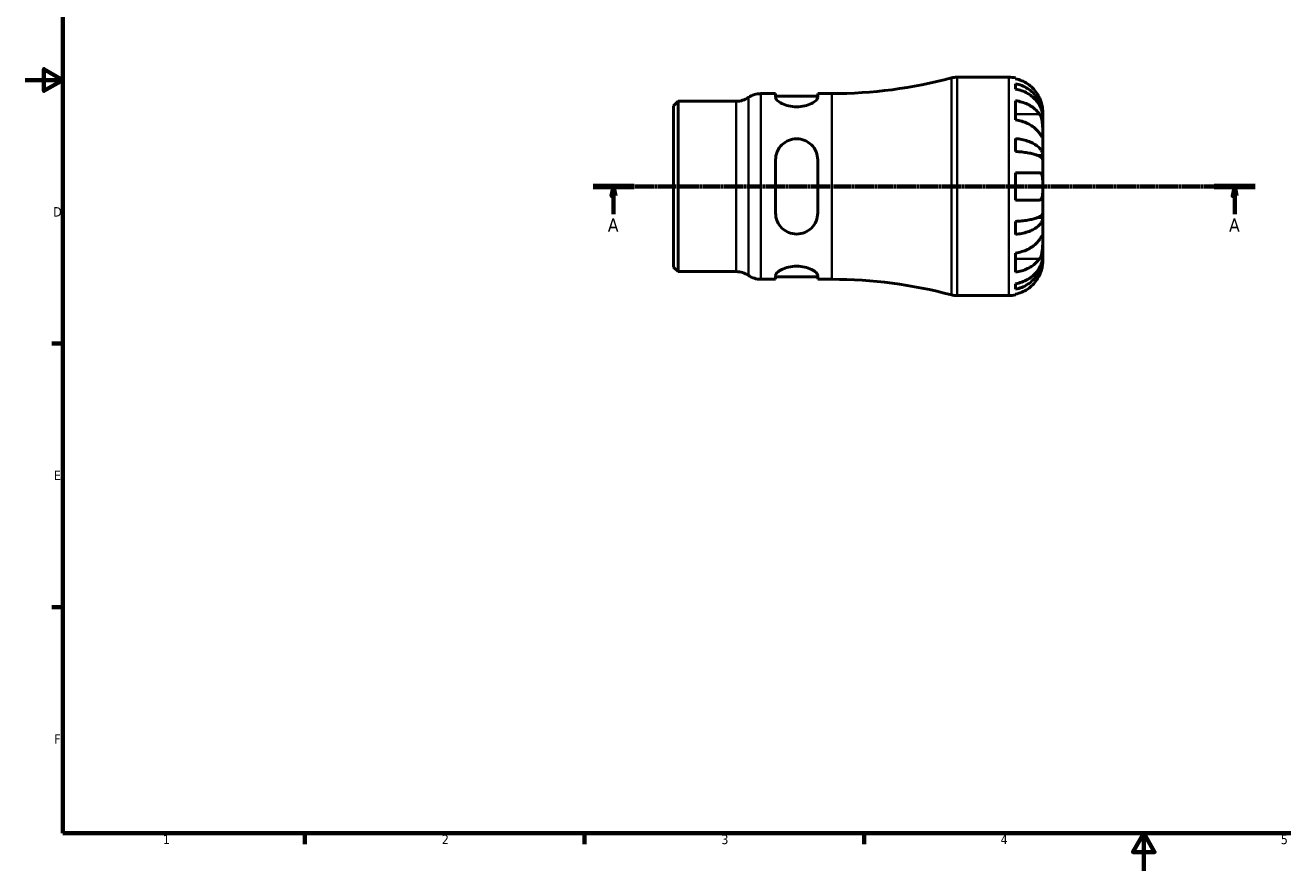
# Model space of a CAD drawing. Header units: millimetres. Extents: x -69 to 665, y 0 to 529.
# Tile 1 of 3: x 0 to 334, y 0 to 225. Entities that reach past the tile are written whole.
import ezdxf

# ---------------------------------------------------------------- set-up
doc = ezdxf.new("R2010")
doc.units = ezdxf.units.MM
doc.linetypes.add('CHAIN', pattern=[0.7087, 0.4724, -0.0591, 0.1181, -0.0591])
for name, color, linetype, lineweight in [('Border (ISO)', 7, 'Continuous', 70), ('Section Line (ISO)', 7, 'CHAIN', 70), ('Visible (ISO)', 7, 'Continuous', 50), ('Visible Narrow (ISO)', 7, 'Continuous', 35)]:
    doc.layers.add(name, color=color, linetype=linetype, lineweight=lineweight)
doc.styles.add('Label Text (ISO)', font='tahoma.ttf')
doc.styles.add('Note Text (ISO)', font='tahoma.ttf')

# ---------------------------------------------------------------- blocks, each defined once
blk = doc.blocks.new('Borders Default Border')
at = {"layer": 'Border (ISO)'}
for p, q in [((10, 140), (7.1, 140)), ((10, 70), (7.1, 70)), ((74.25, 10), (74.25, 7.1)), ((148.5, 10), (148.5, 7.1)), ((222.75, 10), (222.75, 7.1))]:
    blk.add_line(p, q, dxfattribs=at)
at = {"layer": 'Border (ISO)', "flags": 128}
for points in [[(10, 10), (10, 410), (584, 410), (584, 10), (10, 10)], [(0, 210), (10, 210), (5, 212.89), (5, 207.11), (10, 210)], [(297, 0), (297, 10), (294.11, 5), (299.89, 5), (297, 10)]]:
    blk.add_lwpolyline(points, dxfattribs=at)
at = {"layer": 'Border (ISO)', "color": 232, "true_color": 0xca0064, "char_height": 2.5, "attachment_point": 7, "style": 'Note Text (ISO)'}
for s, insert in [('D', (7.43, 173.75)), ('E', (7.64, 103.75)), ('F', (7.7, 33.75)), ('1', (36.56, 7.1)), ('2', (110.62, 7.1)), ('3', (184.85, 7.05)), ('4', (259, 7.1)), ('5', (333.39, 7.05))]:
    blk.add_mtext(s, dxfattribs=dict(at, insert=insert))
blk = doc.blocks.new('2dTransSection0')
at = {"layer": 'Section Line (ISO)', "linetype": 'CHAIN'}
blk.add_line((150.77, 181.74), (326.59, 181.74), dxfattribs=at)
at = {"layer": 'Section Line (ISO)', "linetype": 'Continuous', "lineweight": 140}
for p, q in [((150.77, 181.74), (161.66, 181.74)), ((315.69, 181.74), (326.59, 181.74))]:
    blk.add_line(p, q, dxfattribs=at)
at = {"layer": 'Section Line (ISO)', "linetype": 'Continuous'}
for p, q in [((156.21, 181.74), (155.71, 179.24)), ((156.21, 179.24), (156.21, 181.74)), ((156.71, 179.24), (156.21, 181.74)), ((321.14, 181.74), (320.64, 179.24)), ((321.14, 179.24), (321.14, 181.74)), ((321.64, 179.24), (321.14, 181.74)), ((155.71, 179.24), (156.71, 179.24)), ((156.21, 174.35), (156.21, 179.24)), ((320.64, 179.24), (321.64, 179.24)), ((321.14, 174.35), (321.14, 179.24))]:
    blk.add_line(p, q, dxfattribs=at)
at = {"layer": 'Section Line (ISO)', "linetype": 'Continuous', "flags": 128}
for points in [[(156.71, 179.24), (156.21, 181.74), (155.71, 179.24), (156.71, 179.24)], [(321.64, 179.24), (321.14, 181.74), (320.64, 179.24), (321.64, 179.24)]]:
    blk.add_lwpolyline(points, dxfattribs=at)
at = {"layer": 'Section Line (ISO)'}
for points in [[(156.71, 179.24), (156.21, 181.74), (155.71, 179.24), (156.71, 179.24)], [(321.64, 179.24), (321.14, 181.74), (320.64, 179.24), (321.64, 179.24)]]:
    blk.add_solid(points, dxfattribs=at)
at = {"layer": 'Section Line (ISO)', "char_height": 3.5, "attachment_point": 7, "style": 'Label Text (ISO)'}
for insert in [(154.72, 169.74), (319.65, 169.74)]:
    blk.add_mtext('A', dxfattribs=dict(at, insert=insert))

msp = doc.modelspace()

# ---------------------------------------------------------------- linework, layer by layer
at = {"layer": 'Visible (ISO)'}
for p, q in [((247.423, 210.744), (261.175, 210.744)), ((262.975, 210.562), (262.975, 210.336)), ((262.975, 209.028), (262.975, 207.595)), ((172.175, 203.195), (173.344, 204.364)), ((173.344, 204.364), (188.768, 204.364)), ((173.344, 204.364), (173.344, 159.124)), ((195.323, 206.394), (199.243, 206.394)), ((199.243, 206.394), (199.243, 205.367)), ((199.243, 205.754), (210.443, 205.754)), ((210.443, 205.367), (210.443, 206.394)), ((210.443, 206.394), (214.175, 206.394)), ((262.975, 204.507), (262.975, 199.416)), ((172.175, 160.292), (172.175, 203.195)), ((270.175, 200.457), (270.158, 200.457)), ((270.175, 200.457), (270.175, 201.744)), ((270.175, 199.967), (270.175, 200.457)), ((270.175, 195.886), (270.175, 199.967)), ((262.975, 194.478), (262.975, 191.019)), ((270.175, 189.985), (270.175, 195.886)), ((199.243, 188.784), (199.243, 174.704)), ((210.443, 174.704), (210.443, 188.784)), ((270.175, 189.985), (268.85, 189.985)), ((270.175, 188.802), (270.175, 189.985)), ((270.175, 181.744), (270.175, 188.802)), ((262.975, 185.344), (262.975, 178.144)), ((270.175, 174.685), (270.175, 181.744)), ((270.175, 173.502), (270.175, 174.685)), ((262.975, 172.468), (262.975, 169.009)), ((270.175, 173.502), (268.85, 173.502)), ((270.175, 167.601), (270.175, 173.502)), ((270.175, 163.52), (270.175, 167.601)), ((262.975, 164.071), (262.975, 158.98)), ((172.175, 160.292), (173.344, 159.124)), ((270.175, 163.03), (270.158, 163.03)), ((270.175, 163.03), (270.175, 163.52)), ((270.175, 161.744), (270.175, 163.03)), ((173.344, 159.124), (188.768, 159.124)), ((195.323, 157.094), (199.243, 157.094)), ((199.243, 158.12), (199.243, 157.094)), ((199.243, 157.734), (210.443, 157.734)), ((210.443, 157.094), (210.443, 158.12)), ((210.443, 157.094), (214.175, 157.094)), ((262.975, 155.892), (262.975, 154.459)), ((247.423, 152.744), (261.175, 152.744)), ((262.975, 153.151), (262.975, 152.925))]:
    msp.add_line(p, q, dxfattribs=at)
for centre, radius, start, end in [((214.175, 329.827), 123.434, 270, 284.90803), ((247.423, 204.944), 5.8, 90, 104.90803), ((261.175, 201.744), 9, 78.46304, 90), ((188.768, 210.164), 5.8, 270, 304.41151), ((195.323, 200.594), 5.8, 90, 124.41151), ((188.768, 153.324), 5.8, 55.58849, 90), ((195.323, 162.894), 5.8, 235.58849, 270), ((214.175, 33.66), 123.434, 75.09197, 90), ((247.423, 158.544), 5.8, 255.09197, 270), ((261.175, 161.744), 9, 270, 281.53696)]:
    msp.add_arc(centre, radius, start, end, dxfattribs=at)
for points, knots in [([(269.299, 205.344), (269.117, 205.731), (268.897, 206.124), (268.312, 207.006), (267.92, 207.478), (267.133, 208.269), (266.666, 208.66), (265.66, 209.336), (265.121, 209.62), (264.111, 210.04), (263.55, 210.218), (262.975, 210.336)], [4.4278842, 4.4278842, 4.4278842, 4.4278842, 4.55124655, 4.55124655, 4.71913307, 4.71913307, 4.88586974, 4.88586974, 5.0526064, 5.0526064, 5.21400483, 5.21400483, 5.21400483, 5.21400483]), ([(262.975, 209.028), (263.552, 208.914), (264.116, 208.742), (265.128, 208.335), (265.668, 208.061), (266.674, 207.409), (267.142, 207.03), (267.928, 206.268), (268.318, 205.814), (268.992, 204.836), (269.275, 204.312), (269.701, 203.313), (269.883, 202.747), (270.12, 201.589), (270.175, 200.998), (270.175, 200.457)], [0.1707461, 0.1707461, 0.1707461, 0.1707461, 0.33284, 0.33284, 0.4994944, 0.4994944, 0.6661487, 0.6661487, 0.8332087, 0.8332087, 1.0002688, 1.0002688, 1.1679728, 1.1679728, 1.3356767, 1.3356767, 1.3356767, 1.3356767]), ([(270.175, 199.967), (270.175, 200.448), (270.12, 200.974), (269.883, 202.005), (269.701, 202.509), (269.275, 203.398), (268.992, 203.864), (268.318, 204.735), (267.928, 205.139), (267.142, 205.817), (266.674, 206.154), (265.668, 206.735), (265.128, 206.979), (264.116, 207.34), (263.552, 207.494), (262.975, 207.595)], [4.0142509, 4.0142509, 4.0142509, 4.0142509, 4.1819549, 4.1819549, 4.3496588, 4.3496588, 4.5167189, 4.5167189, 4.683779, 4.683779, 4.8504333, 4.8504333, 5.0170876, 5.0170876, 5.1791816, 5.1791816, 5.1791816, 5.1791816]), ([(210.443, 205.367), (210.443, 205.15), (210.293, 204.881), (209.699, 204.317), (209.256, 204.023), (208.26, 203.539), (207.65, 203.311), (206.297, 202.993), (205.552, 202.906), (204.843, 202.906), (204.135, 202.906), (203.39, 202.993), (202.036, 203.311), (201.426, 203.539), (200.431, 204.023), (199.987, 204.317), (199.393, 204.881), (199.243, 205.15), (199.243, 205.367)], [-0.8813194, -0.8813194, -0.8813194, -0.8813194, -0.6531416, -0.6531416, -0.4249637, -0.4249637, -0.2124819, -0.2124819, 0, 0, 0, 0.2124819, 0.2124819, 0.4249637, 0.4249637, 0.6531416, 0.6531416, 0.8813194, 0.8813194, 0.8813194, 0.8813194]), ([(262.975, 204.507), (263.55, 204.423), (264.111, 204.298), (265.121, 204.001), (265.66, 203.8), (266.666, 203.322), (267.133, 203.045), (267.92, 202.486), (268.312, 202.152), (268.897, 201.529), (269.117, 201.251), (269.299, 200.977)], [0.17075309, 0.17075309, 0.17075309, 0.17075309, 0.33215152, 0.33215152, 0.49888818, 0.49888818, 0.66562485, 0.66562485, 0.83351137, 0.83351137, 0.95687373, 0.95687373, 0.95687373, 0.95687373]), ([(270.175, 201.744), (270.175, 201.744), (270.176, 201.779), (270.173, 201.927), (270.17, 202.047), (270.144, 202.43), (270.112, 202.731), (269.998, 203.333), (269.936, 203.6), (269.803, 204.059), (269.744, 204.242), (269.618, 204.597), (269.552, 204.767), (269.423, 205.073), (269.363, 205.209), (269.299, 205.344)], [0, 0, 0, 0, 0.08783311, 0.08783311, 0.18435408, 0.18435408, 0.32279749, 0.32279749, 0.41754463, 0.41754463, 0.47774931, 0.47774931, 0.53276241, 0.53276241, 0.57681269, 0.57681269, 0.57681269, 0.57681269]), ([(269.299, 200.977), (269.358, 200.888), (269.415, 200.794), (269.565, 200.516), (269.652, 200.322), (269.809, 199.895), (269.876, 199.663), (270.01, 199.083), (270.064, 198.731), (270.145, 197.924), (270.162, 197.479), (270.177, 196.622), (270.175, 196.222), (270.175, 195.886)], [-0.58004807, -0.58004807, -0.58004807, -0.58004807, -0.5384523, -0.5384523, -0.46383793, -0.46383793, -0.3862639, -0.3862639, -0.27840269, -0.27840269, -0.14277912, -0.14277912, 0, 0, 0, 0]), ([(269.299, 195.886), (269.117, 196.16), (268.897, 196.437), (268.312, 197.061), (267.92, 197.395), (267.133, 197.954), (266.666, 198.231), (265.66, 198.709), (265.121, 198.91), (264.111, 199.207), (263.55, 199.332), (262.975, 199.416)], [4.4278842, 4.4278842, 4.4278842, 4.4278842, 4.55124655, 4.55124655, 4.71913307, 4.71913307, 4.88586974, 4.88586974, 5.0526064, 5.0526064, 5.21400483, 5.21400483, 5.21400483, 5.21400483]), ([(199.243, 188.784), (199.243, 189.512), (199.393, 190.278), (199.987, 191.674), (200.431, 192.305), (201.426, 193.27), (202.036, 193.684), (203.39, 194.241), (204.135, 194.384), (205.552, 194.384), (206.297, 194.241), (207.65, 193.684), (208.26, 193.27), (209.256, 192.305), (209.699, 191.674), (210.293, 190.278), (210.443, 189.512), (210.443, 188.784)], [0.852797, 0.852797, 0.852797, 0.852797, 1.0809749, 1.0809749, 1.3091527, 1.3091527, 1.5216345, 1.5216345, 1.7341164, 1.7341164, 1.9465983, 1.9465983, 2.1590801, 2.1590801, 2.387258, 2.387258, 2.6154358, 2.6154358, 2.6154358, 2.6154358]), ([(262.975, 194.478), (263.552, 194.418), (264.116, 194.328), (265.128, 194.115), (265.668, 193.971), (266.674, 193.629), (267.142, 193.431), (267.928, 193.031), (268.318, 192.793), (268.992, 192.28), (269.275, 192.006), (269.701, 191.482), (269.883, 191.185), (270.12, 190.578), (270.175, 190.268), (270.175, 189.985)], [0.1707461, 0.1707461, 0.1707461, 0.1707461, 0.33284, 0.33284, 0.4994944, 0.4994944, 0.6661487, 0.6661487, 0.8332087, 0.8332087, 1.0002688, 1.0002688, 1.1679728, 1.1679728, 1.3356767, 1.3356767, 1.3356767, 1.3356767]), ([(270.175, 195.886), (270.175, 195.702), (270.176, 195.539), (270.174, 195.25), (270.172, 195.129), (270.157, 194.907), (270.139, 194.838), (270.063, 194.826), (270.007, 194.876), (269.87, 195.048), (269.802, 195.142), (269.645, 195.37), (269.557, 195.5), (269.408, 195.722), (269.355, 195.802), (269.299, 195.886)], [0, 0, 0, 0, 0.07774953, 0.07774953, 0.16081914, 0.16081914, 0.27783798, 0.27783798, 0.3882896, 0.3882896, 0.46542959, 0.46542959, 0.54035429, 0.54035429, 0.57953204, 0.57953204, 0.57953204, 0.57953204]), ([(270.175, 188.802), (270.175, 188.942), (270.12, 189.095), (269.883, 189.394), (269.701, 189.541), (269.275, 189.799), (268.992, 189.934), (268.318, 190.187), (267.928, 190.305), (267.142, 190.502), (266.674, 190.6), (265.668, 190.769), (265.128, 190.84), (264.116, 190.945), (263.552, 190.989), (262.975, 191.019)], [4.0142509, 4.0142509, 4.0142509, 4.0142509, 4.1819549, 4.1819549, 4.3496588, 4.3496588, 4.5167189, 4.5167189, 4.683779, 4.683779, 4.8504333, 4.8504333, 5.0170876, 5.0170876, 5.1791816, 5.1791816, 5.1791816, 5.1791816]), ([(262.975, 185.344), (263.55, 185.344), (264.111, 185.344), (265.121, 185.344), (265.66, 185.344), (266.666, 185.344), (267.133, 185.344), (267.92, 185.344), (268.312, 185.344), (268.897, 185.344), (269.117, 185.344), (269.299, 185.344)], [0.17075309, 0.17075309, 0.17075309, 0.17075309, 0.33215152, 0.33215152, 0.49888818, 0.49888818, 0.66562485, 0.66562485, 0.83351137, 0.83351137, 0.95687373, 0.95687373, 0.95687373, 0.95687373]), ([(269.299, 185.344), (269.367, 185.344), (269.431, 185.335), (269.581, 185.291), (269.661, 185.246), (269.81, 185.108), (269.876, 185.013), (270.01, 184.723), (270.064, 184.505), (270.146, 183.922), (270.162, 183.544), (270.177, 182.69), (270.175, 182.219), (270.175, 181.744)], [-0.57647647, -0.57647647, -0.57647647, -0.57647647, -0.52968676, -0.52968676, -0.46054026, -0.46054026, -0.38562403, -0.38562403, -0.27730827, -0.27730827, -0.14258086, -0.14258086, 0, 0, 0, 0]), ([(270.175, 181.744), (270.175, 181.463), (270.176, 181.184), (270.174, 180.616), (270.171, 180.331), (270.149, 179.652), (270.12, 179.29), (270.013, 178.787), (269.953, 178.617), (269.815, 178.386), (269.746, 178.31), (269.586, 178.197), (269.495, 178.163), (269.365, 178.146), (269.332, 178.144), (269.299, 178.144)], [-2.49913258, -2.49913258, -2.49913258, -2.49913258, -2.41505436, -2.41505436, -2.32384732, -2.32384732, -2.1841143, -2.1841143, -2.08674766, -2.08674766, -2.01440674, -2.01440674, -1.93994266, -1.93994266, -1.91637503, -1.91637503, -1.91637503, -1.91637503]), ([(269.299, 178.144), (269.117, 178.144), (268.897, 178.144), (268.312, 178.144), (267.92, 178.144), (267.133, 178.144), (266.666, 178.144), (265.66, 178.144), (265.121, 178.144), (264.111, 178.144), (263.55, 178.144), (262.975, 178.144)], [4.4278842, 4.4278842, 4.4278842, 4.4278842, 4.55124655, 4.55124655, 4.71913307, 4.71913307, 4.88586974, 4.88586974, 5.0526064, 5.0526064, 5.21400483, 5.21400483, 5.21400483, 5.21400483]), ([(210.443, 174.704), (210.443, 173.975), (210.293, 173.209), (209.699, 171.813), (209.256, 171.182), (208.26, 170.217), (207.65, 169.803), (206.297, 169.246), (205.552, 169.104), (204.843, 169.104), (204.135, 169.104), (203.39, 169.246), (202.036, 169.803), (201.426, 170.217), (200.431, 171.182), (199.987, 171.813), (199.393, 173.209), (199.243, 173.975), (199.243, 174.704)], [-0.8813194, -0.8813194, -0.8813194, -0.8813194, -0.6531416, -0.6531416, -0.4249637, -0.4249637, -0.2124819, -0.2124819, 0, 0, 0, 0.2124819, 0.2124819, 0.4249637, 0.4249637, 0.6531416, 0.6531416, 0.8813194, 0.8813194, 0.8813194, 0.8813194]), ([(262.975, 172.468), (263.552, 172.498), (264.116, 172.542), (265.128, 172.647), (265.668, 172.718), (266.674, 172.887), (267.142, 172.985), (267.928, 173.182), (268.318, 173.3), (268.992, 173.553), (269.275, 173.688), (269.701, 173.946), (269.883, 174.093), (270.12, 174.392), (270.175, 174.545), (270.175, 174.685)], [0.1707461, 0.1707461, 0.1707461, 0.1707461, 0.33284, 0.33284, 0.4994944, 0.4994944, 0.6661487, 0.6661487, 0.8332087, 0.8332087, 1.0002688, 1.0002688, 1.1679728, 1.1679728, 1.3356767, 1.3356767, 1.3356767, 1.3356767]), ([(270.175, 173.502), (270.175, 173.219), (270.12, 172.909), (269.883, 172.302), (269.701, 172.005), (269.275, 171.481), (268.992, 171.207), (268.318, 170.694), (267.928, 170.456), (267.142, 170.056), (266.674, 169.858), (265.668, 169.516), (265.128, 169.372), (264.116, 169.159), (263.552, 169.069), (262.975, 169.009)], [4.0142509, 4.0142509, 4.0142509, 4.0142509, 4.1819549, 4.1819549, 4.3496588, 4.3496588, 4.5167189, 4.5167189, 4.683779, 4.683779, 4.8504333, 4.8504333, 5.0170876, 5.0170876, 5.1791816, 5.1791816, 5.1791816, 5.1791816]), ([(262.975, 164.071), (263.55, 164.155), (264.111, 164.28), (265.121, 164.577), (265.66, 164.778), (266.666, 165.256), (267.133, 165.533), (267.92, 166.092), (268.312, 166.426), (268.897, 167.05), (269.117, 167.327), (269.299, 167.601)], [0.17075309, 0.17075309, 0.17075309, 0.17075309, 0.33215152, 0.33215152, 0.49888818, 0.49888818, 0.66562485, 0.66562485, 0.83351137, 0.83351137, 0.95687373, 0.95687373, 0.95687373, 0.95687373]), ([(269.299, 167.601), (269.358, 167.69), (269.415, 167.775), (269.565, 167.999), (269.652, 168.129), (269.809, 168.354), (269.876, 168.448), (270.01, 168.614), (270.064, 168.661), (270.145, 168.648), (270.162, 168.557), (270.177, 168.204), (270.175, 167.938), (270.175, 167.601)], [-0.58004807, -0.58004807, -0.58004807, -0.58004807, -0.5384523, -0.5384523, -0.46383793, -0.46383793, -0.3862639, -0.3862639, -0.27840269, -0.27840269, -0.14277912, -0.14277912, 0, 0, 0, 0]), ([(270.175, 167.601), (270.175, 167.418), (270.176, 167.216), (270.174, 166.764), (270.172, 166.515), (270.157, 165.886), (270.139, 165.501), (270.063, 164.747), (270.007, 164.386), (269.87, 163.801), (269.802, 163.572), (269.645, 163.147), (269.557, 162.953), (269.408, 162.682), (269.355, 162.594), (269.299, 162.51)], [0, 0, 0, 0, 0.07774953, 0.07774953, 0.16081914, 0.16081914, 0.27783798, 0.27783798, 0.3882896, 0.3882896, 0.46542959, 0.46542959, 0.54035429, 0.54035429, 0.57953204, 0.57953204, 0.57953204, 0.57953204]), ([(199.243, 158.12), (199.243, 158.337), (199.393, 158.606), (199.987, 159.17), (200.431, 159.464), (201.426, 159.948), (202.036, 160.176), (203.39, 160.494), (204.135, 160.581), (205.552, 160.581), (206.297, 160.494), (207.65, 160.176), (208.26, 159.948), (209.256, 159.464), (209.699, 159.17), (210.293, 158.606), (210.443, 158.337), (210.443, 158.12)], [0.852797, 0.852797, 0.852797, 0.852797, 1.0809749, 1.0809749, 1.3091527, 1.3091527, 1.5216345, 1.5216345, 1.7341164, 1.7341164, 1.9465983, 1.9465983, 2.1590801, 2.1590801, 2.387258, 2.387258, 2.6154358, 2.6154358, 2.6154358, 2.6154358]), ([(262.975, 155.892), (263.552, 155.994), (264.116, 156.147), (265.128, 156.508), (265.668, 156.752), (266.674, 157.333), (267.142, 157.67), (267.928, 158.348), (268.318, 158.752), (268.992, 159.623), (269.275, 160.089), (269.701, 160.978), (269.883, 161.482), (270.12, 162.513), (270.175, 163.039), (270.175, 163.52)], [0.1707461, 0.1707461, 0.1707461, 0.1707461, 0.33284, 0.33284, 0.4994944, 0.4994944, 0.6661487, 0.6661487, 0.8332087, 0.8332087, 1.0002688, 1.0002688, 1.1679728, 1.1679728, 1.3356767, 1.3356767, 1.3356767, 1.3356767]), ([(270.175, 163.03), (270.175, 162.489), (270.12, 161.898), (269.883, 160.74), (269.701, 160.174), (269.275, 159.175), (268.992, 158.651), (268.318, 157.673), (267.928, 157.219), (267.142, 156.457), (266.674, 156.078), (265.668, 155.426), (265.128, 155.152), (264.116, 154.745), (263.552, 154.573), (262.975, 154.459)], [4.0142509, 4.0142509, 4.0142509, 4.0142509, 4.1819549, 4.1819549, 4.3496588, 4.3496588, 4.5167189, 4.5167189, 4.683779, 4.683779, 4.8504333, 4.8504333, 5.0170876, 5.0170876, 5.1791816, 5.1791816, 5.1791816, 5.1791816]), ([(269.299, 162.51), (269.117, 162.236), (268.897, 161.958), (268.312, 161.335), (267.92, 161.001), (267.133, 160.442), (266.666, 160.165), (265.66, 159.687), (265.121, 159.486), (264.111, 159.189), (263.55, 159.064), (262.975, 158.98)], [4.4278842, 4.4278842, 4.4278842, 4.4278842, 4.55124655, 4.55124655, 4.71913307, 4.71913307, 4.88586974, 4.88586974, 5.0526064, 5.0526064, 5.21400483, 5.21400483, 5.21400483, 5.21400483]), ([(269.299, 158.144), (269.367, 158.287), (269.431, 158.431), (269.581, 158.79), (269.661, 159.005), (269.81, 159.446), (269.876, 159.67), (270.01, 160.196), (270.064, 160.482), (270.146, 161.044), (270.162, 161.293), (270.177, 161.649), (270.175, 161.744), (270.175, 161.744)], [-0.57647647, -0.57647647, -0.57647647, -0.57647647, -0.52968676, -0.52968676, -0.46054026, -0.46054026, -0.38562403, -0.38562403, -0.27730827, -0.27730827, -0.14258086, -0.14258086, 0, 0, 0, 0]), ([(262.975, 153.151), (263.55, 153.269), (264.111, 153.447), (265.121, 153.867), (265.66, 154.151), (266.666, 154.827), (267.133, 155.218), (267.92, 156.009), (268.312, 156.481), (268.897, 157.363), (269.117, 157.756), (269.299, 158.144)], [0.17075309, 0.17075309, 0.17075309, 0.17075309, 0.33215152, 0.33215152, 0.49888818, 0.49888818, 0.66562485, 0.66562485, 0.83351137, 0.83351137, 0.95687373, 0.95687373, 0.95687373, 0.95687373])]:
    msp.add_open_spline(points, degree=3, knots=knots, dxfattribs=at)
at = {"layer": 'Visible Narrow (ISO)'}
for p, q in [((247.423, 210.386), (247.423, 153.101)), ((261.175, 153.101), (261.175, 210.386)), ((245.931, 153.293), (245.931, 210.194)), ((188.768, 159.402), (188.768, 204.085)), ((192.046, 158.4), (192.046, 205.088)), ((195.323, 206.09), (195.323, 157.397)), ((214.175, 157.397), (214.175, 206.09)), ((268.983, 200.977), (263.292, 200.977)), ((268.983, 162.51), (263.292, 162.51))]:
    msp.add_line(p, q, dxfattribs=at)

# ---------------------------------------------------------------- block references
msp.add_blockref('Borders Default Border', (0, 0))
at = {"layer": 'Section Line (ISO)'}
msp.add_blockref('2dTransSection0', (0, 0), dxfattribs=at)

doc.saveas('drawing.dxf')
